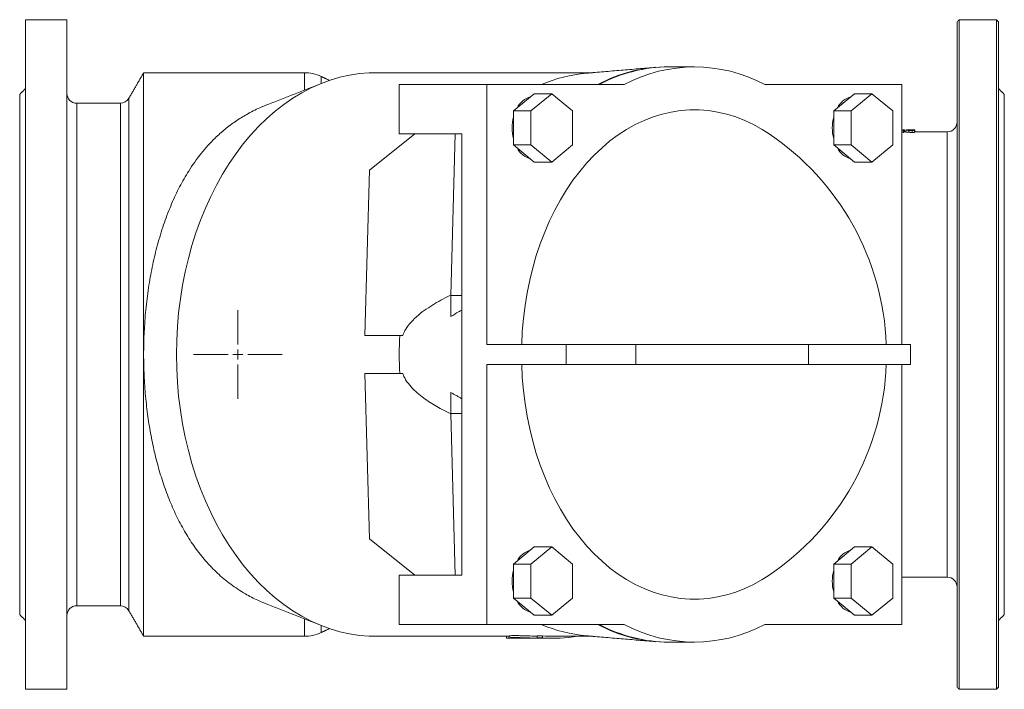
# Model space of a CAD drawing. Header units: millimetres. Extents: x 744 to 1990, y 502 to 1690.
# Tile 1 of 7: x 744 to 1244, y 502 to 841. Entities that reach past the tile are written whole.
import ezdxf

# ---------------------------------------------------------------- set-up
doc = ezdxf.new("R2010")
doc.units = ezdxf.units.MM

# ---------------------------------------------------------------- blocks, each defined once
blk = doc.blocks.new('SW_CENTERMARKSYMBOL_10')
at = {"color": 0, "linetype": 'Continuous', "lineweight": 0}
for p, q in [((0, 5), (0, 22.5)), ((-5, 0), (-22.5, 0)), ((0, 0), (-2.5, 0)), ((0, 0), (0, 2.5)), ((0, 0), (0, -2.5)), ((0, 0), (2.5, 0)), ((5, 0), (22.5, 0)), ((0, -5), (0, -22.5))]:
    blk.add_line(p, q, dxfattribs=at)

msp = doc.modelspace()

# ---------------------------------------------------------------- linework, layer by layer
at = {"color": 7, "linetype": 'Continuous', "lineweight": 15}
for p, q in [((746.98, 501.56), (746.98, 841.35)), ((767.98, 841.35), (746.98, 841.35)), ((767.98, 501.56), (767.98, 841.35)), ((1219.98, 502.58), (1219.98, 840.34)), ((1220.98, 841.35), (1220.98, 501.56)), ((1220.98, 841.35), (1239.98, 841.35)), ((1239.98, 501.56), (1239.98, 841.35)), ((1240.98, 840.34), (1240.98, 502.58)), ((806.93, 528.46), (806.93, 814.46)), ((888.54, 805.67), (888.54, 814.46)), ((897, 808.99), (897, 812.58)), ((936.71, 783.46), (936.71, 808.46)), ((936.71, 808.46), (981.26, 808.46)), ((981.26, 808.46), (981.26, 676.46)), ((1050.93, 808.46), (981.26, 808.46)), ((1191.98, 808.46), (1122.3, 808.46)), ((1191.98, 676.46), (1191.98, 808.46)), ((743.98, 539.46), (743.98, 803.46)), ((799.42, 541.46), (799.42, 801.46)), ((1005.3, 803.78), (994.69, 795.12)), ((1014.14, 803.78), (1003.53, 795.12)), ((1014.14, 803.78), (1005.3, 803.78)), ((1024.74, 795.12), (1014.14, 803.78)), ((1167.93, 803.78), (1157.33, 795.12)), ((1176.77, 803.78), (1166.17, 795.12)), ((1176.77, 803.78), (1167.93, 803.78)), ((1187.38, 795.12), (1176.77, 803.78)), ((1243.98, 539.46), (1243.98, 803.46)), ((772.98, 543.96), (772.98, 798.96)), ((795.09, 543.96), (795.09, 798.96)), ((1003.53, 795.12), (994.69, 795.12)), ((994.69, 795.12), (994.69, 777.8)), ((1003.53, 795.12), (1003.53, 777.8)), ((1024.74, 777.8), (1024.74, 795.12)), ((1166.17, 795.12), (1157.33, 795.12)), ((1157.33, 795.12), (1157.33, 777.8)), ((1166.17, 795.12), (1166.17, 777.8)), ((1187.38, 777.8), (1187.38, 795.12)), ((1192.45, 785.26), (1192.45, 785.43)), ((1192.45, 785.43), (1192.92, 785.43)), ((1192.92, 785.19), (1192.82, 785.19)), ((1193.32, 785.44), (1192.85, 785.44)), ((1192.92, 785.19), (1192.92, 784.19)), ((1194.74, 785.44), (1194.27, 785.44)), ((1196.68, 785.43), (1198.31, 785.43)), ((1197.83, 785.42), (1197.23, 785.42)), ((1198.31, 785.19), (1197.25, 785.19)), ((1197.47, 785.22), (1197.83, 785.22)), ((1197.83, 785.22), (1197.83, 785.42)), ((1198.31, 785.19), (1198.31, 785.43)), ((1198.31, 785.19), (1198.31, 784.19)), ((944.64, 783.46), (921.54, 765.03)), ((936.71, 783.46), (968.53, 783.46)), ((944.11, 783.46), (944.19, 783.1)), ((965.19, 783.46), (962.87, 701.46)), ((968.53, 559.46), (968.53, 783.46)), ((1192.92, 784.19), (1192.82, 784.19)), ((1198.31, 784.19), (1197.25, 784.19)), ((1214.98, 558.46), (1214.98, 784.46)), ((1003.53, 777.8), (994.69, 777.8)), ((994.69, 777.8), (1005.3, 769.14)), ((1003.53, 777.8), (1014.14, 769.14)), ((1014.14, 769.14), (1024.74, 777.8)), ((1166.17, 777.8), (1157.33, 777.8)), ((1157.33, 777.8), (1167.93, 769.14)), ((1166.17, 777.8), (1176.77, 769.14)), ((1176.77, 769.14), (1187.38, 777.8)), ((921.54, 765.03), (919.17, 681.13)), ((1014.14, 769.14), (1005.3, 769.14)), ((1176.77, 769.14), (1167.93, 769.14)), ((962.87, 701.46), (968.53, 701.46)), ((962.87, 701.46), (962.87, 690.7)), ((919.17, 681.13), (938.48, 681.13)), ((919.26, 681.12), (919.17, 681.13)), ((936.94, 681.12), (919.26, 681.12)), ((1021.56, 676.46), (981.26, 676.46)), ((1021.56, 666.46), (1021.56, 676.46)), ((1056.92, 676.46), (1021.56, 676.46)), ((1056.92, 666.46), (1056.92, 676.46)), ((1144.6, 676.46), (1056.92, 676.46)), ((1144.6, 666.46), (1144.6, 676.46)), ((1196.26, 676.46), (1144.6, 676.46)), ((981.26, 666.46), (981.26, 534.46)), ((1021.56, 666.46), (981.26, 666.46)), ((1056.92, 666.46), (1021.56, 666.46)), ((1144.6, 666.46), (1056.92, 666.46)), ((1196.26, 666.46), (1144.6, 666.46)), ((1191.98, 534.46), (1191.98, 666.46)), ((919.26, 661.79), (919.17, 661.78)), ((921.54, 577.88), (919.17, 661.78)), ((919.17, 661.78), (938.48, 661.78)), ((936.94, 661.79), (919.26, 661.79)), ((962.87, 652.21), (962.87, 641.46)), ((962.87, 641.46), (968.53, 641.46)), ((962.87, 641.46), (965.19, 559.46)), ((944.64, 559.46), (921.54, 577.88)), ((1005.3, 573.78), (994.69, 565.12)), ((1014.14, 573.78), (1003.53, 565.12)), ((1014.14, 573.78), (1005.3, 573.78)), ((1024.74, 565.12), (1014.14, 573.78)), ((1167.93, 573.78), (1157.33, 565.12)), ((1176.77, 573.78), (1166.17, 565.12)), ((1176.77, 573.78), (1167.93, 573.78)), ((1187.38, 565.12), (1176.77, 573.78)), ((1003.53, 565.12), (994.69, 565.12)), ((994.69, 565.12), (994.69, 547.8)), ((1003.53, 565.12), (1003.53, 547.8)), ((1024.74, 547.8), (1024.74, 565.12)), ((1166.17, 565.12), (1157.33, 565.12)), ((1157.33, 565.12), (1157.33, 547.8)), ((1166.17, 565.12), (1166.17, 547.8)), ((1187.38, 547.8), (1187.38, 565.12)), ((936.71, 534.46), (936.71, 559.46)), ((936.71, 559.46), (968.53, 559.46)), ((944.19, 559.82), (944.11, 559.46)), ((1003.53, 547.8), (994.69, 547.8)), ((994.69, 547.8), (1005.3, 539.14)), ((1003.53, 547.8), (1014.14, 539.14)), ((1014.14, 539.14), (1024.74, 547.8)), ((1166.17, 547.8), (1157.33, 547.8)), ((1157.33, 547.8), (1167.93, 539.14)), ((1166.17, 547.8), (1176.77, 539.14)), ((1176.77, 539.14), (1187.38, 547.8)), ((888.54, 528.46), (888.54, 537.25)), ((1014.14, 539.14), (1005.3, 539.14)), ((1176.77, 539.14), (1167.93, 539.14)), ((897, 530.33), (897, 533.92)), ((936.71, 534.46), (981.26, 534.46)), ((981.26, 534.46), (1050.93, 534.46)), ((1122.3, 534.46), (1191.98, 534.46)), ((991.16, 528.47), (991.15, 527.47)), ((994.12, 527.47), (991.15, 527.47)), ((992.47, 528.47), (991.16, 528.47)), ((996.3, 527.47), (1005.79, 527.47)), ((1006.72, 528.68), (1006.68, 527.68)), ((1009.51, 527.68), (1006.68, 527.68)), ((1009.54, 528.68), (1006.72, 528.68)), ((1010.95, 527.47), (1007.98, 527.47)), ((1009.54, 528.68), (1009.51, 527.68)), ((767.98, 501.56), (746.98, 501.56)), ((1220.98, 501.56), (1239.98, 501.56))]:
    msp.add_line(p, q, dxfattribs=at)
at = {"color": 7, "linetype": 'Continuous', "lineweight": 15, "flags": 128}
for points in [[(924.69, 528.46), (921.48, 528.53), (916.46, 528.93), (911.47, 529.68), (906.51, 530.79), (901.6, 532.23), (896.74, 534.03), (891.96, 536.16), (887.25, 538.62), (882.63, 541.41), (878.12, 544.52), (873.73, 547.95), (869.45, 551.68), (865.32, 555.7), (861.33, 560.01), (857.5, 564.59), (853.83, 569.44), (850.34, 574.54), (847.03, 579.88), (843.91, 585.44), (840.99, 591.22), (838.28, 597.19), (835.78, 603.34), (833.5, 609.67), (831.44, 616.14), (829.62, 622.76), (828.03, 629.49), (826.67, 636.32), (825.56, 643.25), (824.69, 650.24), (824.07, 657.28), (823.7, 664.36), (823.57, 671.46), (823.7, 678.55), (824.07, 685.63), (824.69, 692.68), (825.56, 699.67), (826.67, 706.59), (828.03, 713.43), (829.62, 720.16), (831.44, 726.77), (833.5, 733.25), (835.78, 739.57), (838.28, 745.72), (840.99, 751.7), (843.91, 757.47), (847.03, 763.04), (850.34, 768.37), (853.83, 773.47), (857.5, 778.32), (861.33, 782.9), (865.32, 787.21), (869.45, 791.24), (873.73, 794.96), (878.12, 798.39), (882.63, 801.5), (887.25, 804.29), (891.96, 806.76), (896.74, 808.89), (901.6, 810.68), (906.51, 812.13), (911.47, 813.23), (916.46, 813.98), (921.48, 814.38), (924.69, 814.46)], [(998.89, 676.46), (999.21, 683.11), (999.78, 689.73), (1000.6, 696.29), (1001.66, 702.79), (1002.97, 709.19), (1004.53, 715.48), (1006.32, 721.65), (1008.34, 727.68), (1010.58, 733.54), (1013.05, 739.22), (1015.73, 744.71), (1018.61, 749.98), (1021.69, 755.03), (1024.95, 759.84), (1028.4, 764.39), (1032.01, 768.68), (1035.78, 772.68), (1039.69, 776.4), (1043.74, 779.81), (1047.92, 782.91), (1052.2, 785.68), (1056.59, 788.13), (1061.06, 790.24), (1065.61, 792.01), (1070.21, 793.43), (1074.86, 794.5), (1079.55, 795.21), (1084.26, 795.57), (1088.97, 795.57), (1093.68, 795.21), (1098.37, 794.5), (1103.02, 793.43), (1107.63, 792.01), (1112.17, 790.24), (1116.64, 788.13), (1121.03, 785.68), (1124.09, 783.74)], [(1124.09, 559.18), (1121.03, 557.23), (1116.64, 554.78), (1112.17, 552.67), (1107.63, 550.9), (1103.02, 549.48), (1098.37, 548.41), (1093.68, 547.7), (1088.97, 547.34), (1084.26, 547.34), (1079.55, 547.7), (1074.86, 548.41), (1070.21, 549.48), (1065.61, 550.9), (1061.06, 552.67), (1056.59, 554.78), (1052.2, 557.23), (1047.92, 560.01), (1043.74, 563.11), (1039.69, 566.52), (1035.78, 570.23), (1032.01, 574.23), (1028.4, 578.52), (1024.95, 583.07), (1021.69, 587.88), (1018.61, 592.93), (1015.73, 598.21), (1013.05, 603.69), (1010.58, 609.38), (1008.34, 615.24), (1006.32, 621.26), (1004.53, 627.43), (1002.97, 633.72), (1001.66, 640.13), (1000.6, 646.62), (999.78, 653.19), (999.21, 659.8), (998.89, 666.46)]]:
    msp.add_lwpolyline(points, dxfattribs=at)
at = {"color": 7, "linetype": 'Continuous', "lineweight": 15}
for centre, radius, start, end in [((1073.6, 740.52), 76.93, 90.0495, 117.9908), ((1074.26, 740.74), 76.72, 90.2768, 118.0327), ((1086.62, 741.71), 75.68, 61.8675, 118.1325), ((888.54, 794.46), 20, 65, 90), ((1038.31, 739.48), 75, 95.0068, 113.1289), ((772.98, 803.96), 5, 180, 270), ((795.09, 803.96), 5, 270, 330), ((1006.58, 791.38), 11.3, 106.3074, 152.1556), ((1169.21, 791.38), 11.3, 106.3073, 152.1558), ((1016.09, 786.46), 22.11, 165.4158, 194.5842), ((1178.52, 786.5), 21.9, 165.401, 180.1234), ((1178.52, 786.41), 21.9, 179.8766, 194.599), ((1214.98, 789.46), 5, 270, 0), ((1049.14, 671.46), 135, 2.1226, 56.2748), ((1006.58, 781.53), 11.3, 207.8442, 253.6927), ((1169.21, 781.53), 11.3, 207.8441, 253.6928), ((1138.81, 671.46), 202.1, 177.2584, 182.7416), ((1049.14, 671.46), 135, 303.7252, 357.8774), ((1006.58, 561.38), 11.3, 106.3073, 152.1558), ((1169.21, 561.38), 11.3, 106.3072, 152.1559), ((1015.89, 556.5), 21.9, 165.4012, 180.1232), ((1178.73, 556.46), 22.11, 165.4157, 194.5843), ((1015.89, 556.41), 21.9, 179.8768, 194.5989), ((1214.98, 553.46), 5, 0, 90), ((1006.58, 551.53), 11.3, 207.8444, 253.6926), ((1169.21, 551.53), 11.3, 207.8442, 253.6927), ((772.98, 538.96), 5, 90, 180), ((795.09, 538.96), 5, 30, 90), ((888.54, 548.46), 20, 270, 295), ((1038.36, 603.64), 75.22, 246.8968, 264.9675), ((1073.6, 602.39), 76.93, 242.0092, 269.9505), ((1074.42, 602.8), 77.35, 242.0816, 269.6089), ((1086.62, 601.2), 75.68, 241.8675, 298.1325), ((992.57, 599.36), 71.91, 268.8661, 270.0009), ((1012.37, 599.59), 72.13, 265.4702, 268.8659), ((1015.2, 599.75), 72.3, 265.4828, 279.5373), ((1015.2, 600.05), 71.6, 265.4693, 269.9987)]:
    msp.add_arc(centre, radius, start, end, dxfattribs=at)
for points, degree in [([(1220.98, 841.35), (1220.65, 841.01), (1220.31, 840.67), (1219.98, 840.34)], 3), ([(1239.98, 841.35), (1240.31, 841.01), (1240.65, 840.67), (1240.98, 840.34)], 3), ([(1066.99, 817.19), (1031.76, 814.2)], 1), ([(1086.62, 817.46), (1073.89, 817.46)], 1), ([(806.93, 814.46), (799.42, 801.46)], 1), ([(888.54, 814.46), (806.93, 814.46)], 1), ([(901.3, 810.58), (897, 812.58)], 1), ([(1034.79, 814.46), (924.69, 814.46)], 1), ([(746.98, 806.46), (743.98, 803.46)], 1), ([(897.6, 809.23), (870.01, 798.38)], 1), ([(1243.98, 803.46), (1240.98, 806.46)], 1), ([(795.09, 798.96), (772.98, 798.96)], 1), ([(1191.98, 785.28), (1192.45, 785.26)], 1), ([(1192.82, 785.19), (1191.98, 785.24)], 1), ([(1192.82, 785.19), (1192.82, 784.86), (1192.82, 784.52), (1192.82, 784.19)], 3), ([(1193.32, 785.44), (1193.32, 785.11), (1193.32, 784.77), (1193.32, 784.44)], 3), ([(1194, 785.34), (1194, 785.01), (1194, 784.68), (1194, 784.34)], 3), ([(1195.58, 785.2), (1195.58, 784.87), (1195.58, 784.54), (1195.58, 784.2)], 3), ([(1197.25, 785.19), (1197.25, 784.86), (1197.25, 784.52), (1197.25, 784.19)], 3), ([(1192.82, 784.19), (1191.98, 784.24)], 1), ([(1194, 784.46), (1192.92, 784.46)], 1), ([(1214.98, 784.46), (1198.31, 784.46)], 1), ([(1198.51, 784.9), (1198.51, 784.74), (1198.51, 784.57), (1198.51, 784.41)], 3), ([(1196.26, 666.46), (1196.26, 676.46)], 1), ([(962.87, 652.21), (968.53, 648.99)], 1), ([(1191.98, 558.46), (1214.98, 558.46)], 1), ([(772.98, 543.96), (795.09, 543.96)], 1), ([(799.42, 541.46), (806.93, 528.46)], 1), ([(870, 544.54), (897.6, 533.69)], 1), ([(743.98, 539.46), (746.98, 536.46)], 1), ([(1240.98, 536.46), (1243.98, 539.46)], 1), ([(897, 530.33), (901.3, 532.34)], 1), ([(806.93, 528.46), (888.54, 528.46)], 1), ([(924.69, 528.46), (991.16, 528.46)], 1), ([(992.57, 527.46), (1015.2, 527.46)], 1), ([(1015.2, 528.46), (1034.79, 528.46)], 1), ([(1031.76, 528.71), (1066.99, 525.72)], 1), ([(1073.89, 525.46), (1086.62, 525.46)], 1), ([(1220.98, 501.56), (1220.65, 501.9), (1220.31, 502.24), (1219.98, 502.58)], 3), ([(1239.98, 501.56), (1240.31, 501.9), (1240.65, 502.24), (1240.98, 502.58)], 3)]:
    msp.add_open_spline(points, degree=degree, dxfattribs=at)
for points, knots in [([(870.04, 798.31), (868.65, 797.77), (864.88, 796.31), (859.4, 793.47), (853.5, 789.82), (848.14, 785.79), (842.21, 780.5), (835.96, 773.58), (830.05, 765.25), (825.13, 756.65), (821.01, 747.94), (817.38, 738.55), (814.29, 728.66), (811.76, 718.46), (809.74, 707.92), (808.24, 696.97), (807.3, 686.01), (806.88, 675.3), (806.94, 664.79), (807.48, 654.23), (808.5, 643.87), (809.95, 633.88), (811.82, 624.22), (814.15, 614.8), (816.95, 605.67), (820.2, 596.96), (823.93, 588.65), (828.15, 580.83), (832.95, 573.44), (838.31, 566.62), (844.35, 560.35), (851.03, 554.76), (857.95, 550.24), (864.29, 546.88), (868.3, 545.28), (870.02, 544.59)], [0, 0, 0, 0, 0.015736, 0.042669, 0.067948, 0.093258, 0.118541, 0.15801, 0.197479, 0.229873, 0.262267, 0.295621, 0.328974, 0.360934, 0.392893, 0.425909, 0.458925, 0.488923, 0.518921, 0.549831, 0.580742, 0.610135, 0.639529, 0.669725, 0.699921, 0.730303, 0.760686, 0.791848, 0.823011, 0.85532, 0.887629, 0.920858, 0.954083, 0.980387, 1, 1, 1, 1]), ([(1194, 785.34), (1194, 785.34), (1194, 785.35), (1194, 785.35), (1194, 785.35), (1194, 785.35), (1194.01, 785.35), (1194.01, 785.35), (1194.01, 785.35), (1194.01, 785.35), (1194.01, 785.35), (1194.01, 785.35), (1194.01, 785.35), (1194.01, 785.36), (1194.02, 785.36), (1194.02, 785.36), (1194.03, 785.36), (1194.03, 785.36), (1194.03, 785.36), (1194.04, 785.37), (1194.05, 785.37), (1194.07, 785.37), (1194.07, 785.37), (1194.08, 785.37), (1194.08, 785.37), (1194.09, 785.37), (1194.09, 785.37), (1194.1, 785.38), (1194.11, 785.38), (1194.13, 785.38), (1194.14, 785.38), (1194.15, 785.38), (1194.15, 785.38), (1194.16, 785.38), (1194.17, 785.38), (1194.19, 785.39), (1194.2, 785.39), (1194.24, 785.39), (1194.25, 785.39), (1194.29, 785.39), (1194.31, 785.4), (1194.35, 785.4), (1194.38, 785.4), (1194.45, 785.4), (1194.5, 785.4), (1194.58, 785.41), (1194.61, 785.41), (1194.65, 785.41), (1194.67, 785.41), (1194.69, 785.41), (1194.7, 785.41), (1194.71, 785.41), (1194.72, 785.41), (1194.79, 785.41), (1194.86, 785.42), (1194.96, 785.42), (1194.99, 785.42), (1195.05, 785.42), (1195.07, 785.42), (1195.1, 785.42), (1195.12, 785.42), (1195.18, 785.42), (1195.22, 785.42), (1195.28, 785.42), (1195.3, 785.42), (1195.33, 785.42), (1195.34, 785.42), (1195.36, 785.42), (1195.37, 785.42), (1195.42, 785.42), (1195.46, 785.42), (1195.52, 785.43), (1195.54, 785.43), (1195.58, 785.43), (1195.59, 785.43), (1195.6, 785.43), (1195.61, 785.43), (1195.62, 785.43), (1195.63, 785.43), (1195.71, 785.43), (1195.8, 785.43), (1195.93, 785.43), (1195.97, 785.43), (1196.06, 785.43), (1196.11, 785.43), (1196.2, 785.43), (1196.24, 785.43), (1196.31, 785.43), (1196.33, 785.43), (1196.36, 785.43), (1196.37, 785.43), (1196.39, 785.43), (1196.39, 785.43), (1196.4, 785.43), (1196.4, 785.43), (1196.41, 785.43), (1196.41, 785.43), (1196.47, 785.43), (1196.56, 785.43), (1196.68, 785.43)], [0, 0, 0, 0, 0.03125, 0.03125, 0.046875, 0.046875, 0.054688, 0.054688, 0.058594, 0.058594, 0.060547, 0.060547, 0.0625, 0.0625, 0.09375, 0.09375, 0.109375, 0.109375, 0.125, 0.125, 0.15625, 0.15625, 0.171875, 0.171875, 0.179688, 0.179688, 0.1875, 0.1875, 0.21875, 0.21875, 0.234375, 0.234375, 0.242188, 0.242188, 0.25, 0.25, 0.28125, 0.28125, 0.3125, 0.3125, 0.34375, 0.34375, 0.375, 0.375, 0.4375, 0.4375, 0.46875, 0.46875, 0.484375, 0.484375, 0.492188, 0.492188, 0.5, 0.5, 0.5625, 0.5625, 0.59375, 0.59375, 0.609375, 0.609375, 0.625, 0.625, 0.65625, 0.65625, 0.671875, 0.671875, 0.679688, 0.679688, 0.6875, 0.6875, 0.71875, 0.71875, 0.734375, 0.734375, 0.742188, 0.742188, 0.746094, 0.746094, 0.75, 0.75, 0.8125, 0.8125, 0.84375, 0.84375, 0.875, 0.875, 0.90625, 0.90625, 0.921875, 0.921875, 0.929688, 0.929688, 0.933594, 0.933594, 0.935547, 0.935547, 0.9375, 0.9375, 1, 1, 1, 1]), ([(1195.58, 785.2), (1195.54, 785.2), (1195.5, 785.2), (1195.46, 785.2), (1195.44, 785.2), (1195.42, 785.21), (1195.42, 785.21), (1195.41, 785.21), (1195.41, 785.21), (1195.4, 785.21), (1195.4, 785.21), (1195.4, 785.21), (1195.4, 785.21), (1195.34, 785.21), (1195.28, 785.21), (1195.16, 785.21), (1195.1, 785.22), (1195.02, 785.22), (1194.99, 785.22), (1194.94, 785.22), (1194.92, 785.23), (1194.87, 785.23), (1194.84, 785.23), (1194.8, 785.23), (1194.77, 785.23), (1194.7, 785.24), (1194.65, 785.24), (1194.57, 785.25), (1194.53, 785.25), (1194.47, 785.25), (1194.45, 785.26), (1194.43, 785.26), (1194.42, 785.26), (1194.4, 785.26), (1194.39, 785.26), (1194.31, 785.27), (1194.25, 785.28), (1194.18, 785.29), (1194.16, 785.29), (1194.13, 785.3), (1194.12, 785.3), (1194.11, 785.3), (1194.1, 785.3), (1194.1, 785.3), (1194.09, 785.3), (1194.09, 785.3), (1194.09, 785.3), (1194.07, 785.31), (1194.06, 785.31), (1194.04, 785.32), (1194.04, 785.32), (1194.03, 785.32), (1194.02, 785.32), (1194.01, 785.33), (1194.01, 785.33), (1194.01, 785.33), (1194.01, 785.33), (1194, 785.33), (1194, 785.33), (1194, 785.33), (1194, 785.33), (1194, 785.33), (1194, 785.33), (1194, 785.33), (1194, 785.33), (1194, 785.34), (1194, 785.34), (1194, 785.34)], [0, 0, 0, 0, 0.03125, 0.03125, 0.046875, 0.046875, 0.054688, 0.054688, 0.058594, 0.058594, 0.060547, 0.060547, 0.0625, 0.0625, 0.125, 0.125, 0.1875, 0.1875, 0.21875, 0.21875, 0.25, 0.25, 0.28125, 0.28125, 0.3125, 0.3125, 0.375, 0.375, 0.4375, 0.4375, 0.46875, 0.46875, 0.484375, 0.484375, 0.5, 0.5, 0.625, 0.625, 0.6875, 0.6875, 0.71875, 0.71875, 0.734375, 0.734375, 0.742188, 0.742188, 0.75, 0.75, 0.8125, 0.8125, 0.84375, 0.84375, 0.875, 0.875, 0.90625, 0.90625, 0.921875, 0.921875, 0.929688, 0.929688, 0.933594, 0.933594, 0.935547, 0.935547, 0.9375, 0.9375, 1, 1, 1, 1]), ([(1194.47, 785.34), (1194.47, 785.35), (1194.47, 785.35), (1194.47, 785.35), (1194.47, 785.35), (1194.47, 785.35), (1194.47, 785.35), (1194.47, 785.35), (1194.47, 785.35), (1194.48, 785.35), (1194.48, 785.35), (1194.48, 785.35), (1194.48, 785.35), (1194.49, 785.36), (1194.5, 785.36), (1194.52, 785.36), (1194.53, 785.37), (1194.54, 785.37), (1194.54, 785.37), (1194.55, 785.37), (1194.55, 785.37), (1194.55, 785.37), (1194.56, 785.37), (1194.57, 785.37), (1194.57, 785.37), (1194.59, 785.37), (1194.6, 785.38), (1194.61, 785.38), (1194.62, 785.38), (1194.63, 785.38), (1194.63, 785.38), (1194.68, 785.38), (1194.73, 785.39), (1194.79, 785.39), (1194.81, 785.39), (1194.84, 785.39), (1194.85, 785.39), (1194.9, 785.39), (1194.93, 785.4), (1194.98, 785.4), (1195, 785.4), (1195.04, 785.4), (1195.06, 785.4), (1195.11, 785.4), (1195.15, 785.4), (1195.27, 785.41), (1195.36, 785.41), (1195.46, 785.41), (1195.47, 785.41), (1195.49, 785.41), (1195.5, 785.41), (1195.54, 785.41), (1195.56, 785.41), (1195.59, 785.41), (1195.59, 785.41), (1195.59, 785.41), (1195.59, 785.41), (1195.6, 785.41), (1195.6, 785.41), (1195.6, 785.41), (1195.61, 785.41), (1195.62, 785.41), (1195.64, 785.41), (1195.67, 785.41), (1195.7, 785.41), (1195.73, 785.41)], [0, 0, 0, 0, 0.0625, 0.0625, 0.066406, 0.066406, 0.070312, 0.070312, 0.078125, 0.078125, 0.09375, 0.09375, 0.125, 0.125, 0.1875, 0.1875, 0.25, 0.25, 0.257812, 0.257812, 0.265625, 0.265625, 0.28125, 0.28125, 0.3125, 0.3125, 0.34375, 0.34375, 0.359375, 0.359375, 0.375, 0.375, 0.5, 0.5, 0.53125, 0.53125, 0.5625, 0.5625, 0.625, 0.625, 0.65625, 0.65625, 0.6875, 0.6875, 0.75, 0.75, 0.875, 0.875, 0.890625, 0.890625, 0.90625, 0.90625, 0.9375, 0.9375, 0.939453, 0.939453, 0.941406, 0.941406, 0.945312, 0.945312, 0.953125, 0.953125, 0.96875, 0.96875, 1, 1, 1, 1]), ([(1195.85, 785.23), (1195.78, 785.24), (1195.73, 785.24), (1195.7, 785.24), (1195.69, 785.24), (1195.69, 785.24), (1195.69, 785.24), (1195.68, 785.24), (1195.68, 785.24), (1195.67, 785.24), (1195.66, 785.24), (1195.65, 785.24), (1195.63, 785.24), (1195.59, 785.24), (1195.57, 785.24), (1195.53, 785.24), (1195.52, 785.24), (1195.5, 785.24), (1195.48, 785.24), (1195.45, 785.24), (1195.42, 785.25), (1195.35, 785.25), (1195.31, 785.25), (1195.22, 785.25), (1195.18, 785.26), (1195.12, 785.26), (1195.1, 785.26), (1195.07, 785.26), (1195.06, 785.26), (1195.04, 785.26), (1195.03, 785.26), (1194.95, 785.27), (1194.88, 785.27), (1194.81, 785.28), (1194.81, 785.28), (1194.8, 785.28), (1194.8, 785.28), (1194.79, 785.28), (1194.78, 785.28), (1194.76, 785.28), (1194.74, 785.29), (1194.7, 785.29), (1194.68, 785.29), (1194.65, 785.3), (1194.65, 785.3), (1194.64, 785.3), (1194.63, 785.3), (1194.62, 785.3), (1194.61, 785.3), (1194.58, 785.31), (1194.56, 785.31), (1194.54, 785.31), (1194.54, 785.31), (1194.54, 785.31), (1194.53, 785.31), (1194.52, 785.32), (1194.52, 785.32), (1194.5, 785.32), (1194.49, 785.32), (1194.48, 785.33), (1194.48, 785.33), (1194.47, 785.33), (1194.47, 785.33), (1194.47, 785.34), (1194.47, 785.34), (1194.47, 785.34), (1194.47, 785.34), (1194.47, 785.34), (1194.47, 785.34), (1194.47, 785.34), (1194.47, 785.34), (1194.47, 785.34)], [0, 0, 0, 0, 0.0625, 0.0625, 0.064453, 0.064453, 0.066406, 0.066406, 0.070312, 0.070312, 0.078125, 0.078125, 0.09375, 0.09375, 0.125, 0.125, 0.140625, 0.140625, 0.15625, 0.15625, 0.1875, 0.1875, 0.25, 0.25, 0.3125, 0.3125, 0.34375, 0.34375, 0.359375, 0.359375, 0.375, 0.375, 0.5, 0.5, 0.507812, 0.507812, 0.515625, 0.515625, 0.53125, 0.53125, 0.5625, 0.5625, 0.625, 0.625, 0.640625, 0.640625, 0.65625, 0.65625, 0.6875, 0.6875, 0.75, 0.75, 0.765625, 0.765625, 0.78125, 0.78125, 0.8125, 0.8125, 0.875, 0.875, 0.9375, 0.9375, 0.941406, 0.941406, 0.945312, 0.945312, 0.953125, 0.953125, 0.96875, 0.96875, 1, 1, 1, 1]), ([(1197.25, 785.19), (1197.15, 785.19), (1197.07, 785.19), (1196.97, 785.19), (1196.94, 785.19), (1196.89, 785.19), (1196.88, 785.19), (1196.86, 785.19), (1196.85, 785.19), (1196.84, 785.19), (1196.84, 785.19), (1196.83, 785.19), (1196.83, 785.19), (1196.83, 785.19), (1196.83, 785.19), (1196.75, 785.19), (1196.68, 785.19), (1196.57, 785.19), (1196.54, 785.19), (1196.49, 785.19), (1196.47, 785.19), (1196.45, 785.19), (1196.44, 785.19), (1196.42, 785.19), (1196.42, 785.19), (1196.41, 785.19), (1196.41, 785.19), (1196.33, 785.19), (1196.25, 785.19), (1196.15, 785.19), (1196.11, 785.19), (1196.06, 785.19), (1196.05, 785.19), (1196.03, 785.19), (1196.02, 785.19), (1196.01, 785.19), (1196, 785.19), (1195.99, 785.19), (1195.99, 785.19), (1195.95, 785.19), (1195.91, 785.2), (1195.86, 785.2), (1195.85, 785.2), (1195.82, 785.2), (1195.81, 785.2), (1195.8, 785.2), (1195.8, 785.2), (1195.79, 785.2), (1195.78, 785.2), (1195.73, 785.2), (1195.66, 785.2), (1195.58, 785.2)], [0, 0, 0, 0, 0.125, 0.125, 0.1875, 0.1875, 0.21875, 0.21875, 0.234375, 0.234375, 0.242188, 0.242188, 0.246094, 0.246094, 0.25, 0.25, 0.375, 0.375, 0.4375, 0.4375, 0.46875, 0.46875, 0.484375, 0.484375, 0.492188, 0.492188, 0.5, 0.5, 0.625, 0.625, 0.6875, 0.6875, 0.71875, 0.71875, 0.734375, 0.734375, 0.742188, 0.742188, 0.75, 0.75, 0.8125, 0.8125, 0.84375, 0.84375, 0.859375, 0.859375, 0.867188, 0.867188, 0.875, 0.875, 1, 1, 1, 1]), ([(1195.73, 785.41), (1195.81, 785.41), (1195.87, 785.41), (1195.92, 785.41), (1195.93, 785.41), (1195.94, 785.41), (1195.95, 785.41), (1195.97, 785.41), (1195.98, 785.41), (1196.03, 785.41), (1196.06, 785.41), (1196.1, 785.41), (1196.11, 785.41), (1196.12, 785.41), (1196.12, 785.41), (1196.13, 785.41), (1196.14, 785.41), (1196.16, 785.41), (1196.18, 785.41), (1196.22, 785.41), (1196.25, 785.41), (1196.35, 785.41), (1196.41, 785.41), (1196.48, 785.41), (1196.49, 785.41), (1196.51, 785.41), (1196.51, 785.41), (1196.54, 785.41), (1196.55, 785.41), (1196.6, 785.41), (1196.63, 785.41), (1196.72, 785.41), (1196.79, 785.41), (1196.86, 785.41), (1196.86, 785.41), (1196.86, 785.41), (1196.86, 785.41), (1196.87, 785.41), (1196.87, 785.41), (1196.88, 785.41), (1196.88, 785.41), (1196.9, 785.41), (1196.91, 785.41), (1196.96, 785.41), (1196.98, 785.42), (1197.08, 785.42), (1197.15, 785.42), (1197.23, 785.42)], [0, 0, 0, 0, 0.125, 0.125, 0.140625, 0.140625, 0.15625, 0.15625, 0.1875, 0.1875, 0.25, 0.25, 0.257812, 0.257812, 0.265625, 0.265625, 0.28125, 0.28125, 0.3125, 0.3125, 0.375, 0.375, 0.5, 0.5, 0.515625, 0.515625, 0.53125, 0.53125, 0.5625, 0.5625, 0.625, 0.625, 0.75, 0.75, 0.753906, 0.753906, 0.757812, 0.757812, 0.765625, 0.765625, 0.78125, 0.78125, 0.8125, 0.8125, 0.875, 0.875, 1, 1, 1, 1]), ([(1197.47, 785.22), (1197.29, 785.22), (1197.16, 785.22), (1197.06, 785.22), (1197.05, 785.22), (1197.05, 785.22), (1197.05, 785.22), (1197.04, 785.22), (1197.04, 785.22), (1197.02, 785.22), (1197.01, 785.22), (1196.99, 785.22), (1196.97, 785.22), (1196.92, 785.22), (1196.88, 785.22), (1196.78, 785.23), (1196.72, 785.23), (1196.65, 785.23), (1196.64, 785.23), (1196.62, 785.23), (1196.61, 785.23), (1196.58, 785.23), (1196.56, 785.23), (1196.51, 785.23), (1196.48, 785.23), (1196.38, 785.23), (1196.31, 785.23), (1196.25, 785.23), (1196.24, 785.23), (1196.23, 785.23), (1196.23, 785.23), (1196.21, 785.23), (1196.2, 785.23), (1196.18, 785.23), (1196.16, 785.23), (1196.11, 785.23), (1196.08, 785.23), (1196.04, 785.23), (1196.04, 785.23), (1196.02, 785.23), (1196.02, 785.23), (1195.99, 785.23), (1195.98, 785.23), (1195.93, 785.23), (1195.89, 785.23), (1195.85, 785.23)], [0, 0, 0, 0, 0.25, 0.25, 0.253906, 0.253906, 0.257812, 0.257812, 0.265625, 0.265625, 0.28125, 0.28125, 0.3125, 0.3125, 0.375, 0.375, 0.5, 0.5, 0.515625, 0.515625, 0.53125, 0.53125, 0.5625, 0.5625, 0.625, 0.625, 0.75, 0.75, 0.757812, 0.757812, 0.765625, 0.765625, 0.78125, 0.78125, 0.8125, 0.8125, 0.875, 0.875, 0.890625, 0.890625, 0.90625, 0.90625, 0.9375, 0.9375, 1, 1, 1, 1]), ([(1198.51, 785.41), (1198.51, 785.41), (1198.5, 785.41), (1198.5, 785.41), (1198.5, 785.41), (1198.5, 785.41), (1198.5, 785.41), (1198.5, 785.41), (1198.5, 785.41), (1198.5, 785.41), (1198.5, 785.41), (1198.5, 785.41), (1198.49, 785.42), (1198.49, 785.42), (1198.48, 785.42), (1198.48, 785.42), (1198.47, 785.42), (1198.46, 785.42), (1198.45, 785.42), (1198.42, 785.42), (1198.41, 785.42), (1198.39, 785.42), (1198.38, 785.42), (1198.33, 785.43), (1198.27, 785.43), (1198.19, 785.43), (1198.15, 785.43), (1198.11, 785.43), (1198.09, 785.43), (1198.05, 785.43), (1198.04, 785.43), (1197.95, 785.44), (1197.87, 785.44), (1197.74, 785.44), (1197.7, 785.44), (1197.61, 785.44), (1197.57, 785.44), (1197.48, 785.44), (1197.44, 785.44), (1197.37, 785.44), (1197.34, 785.44), (1197.3, 785.44), (1197.27, 785.44), (1197.23, 785.44), (1197.21, 785.44), (1197.17, 785.44), (1197.16, 785.44), (1197.14, 785.44), (1197.13, 785.44), (1197.13, 785.44), (1197.12, 785.44), (1197.12, 785.44), (1197.11, 785.44), (1197.08, 785.44), (1197.03, 785.44), (1196.97, 785.44)], [0, 0, 0, 0, 0.03125, 0.03125, 0.046875, 0.046875, 0.054688, 0.054688, 0.058594, 0.058594, 0.0625, 0.0625, 0.09375, 0.09375, 0.109375, 0.109375, 0.125, 0.125, 0.1875, 0.1875, 0.21875, 0.21875, 0.25, 0.25, 0.375, 0.375, 0.4375, 0.4375, 0.46875, 0.46875, 0.5, 0.5, 0.625, 0.625, 0.6875, 0.6875, 0.75, 0.75, 0.8125, 0.8125, 0.84375, 0.84375, 0.875, 0.875, 0.90625, 0.90625, 0.921875, 0.921875, 0.929688, 0.929688, 0.933594, 0.933594, 0.9375, 0.9375, 1, 1, 1, 1]), ([(1198.78, 785.31), (1198.76, 785.32), (1198.73, 785.33), (1198.58, 785.35), (1198.44, 785.35), (1198.42, 785.35)], [0, 0, 0, 0, 0.458096, 0.915191, 1, 1, 1, 1]), ([(1195.58, 784.2), (1195.52, 784.21), (1195.39, 784.21), (1195.16, 784.22), (1194.94, 784.23), (1194.74, 784.24), (1194.56, 784.25), (1194.37, 784.27), (1194.2, 784.29), (1194.08, 784.31), (1194.02, 784.32), (1194, 784.33), (1194, 784.34), (1194, 784.34)], [0, 0, 0, 0, 0.062536, 0.125058, 0.249979, 0.312506, 0.375027, 0.499985, 0.624932, 0.749924, 0.874925, 0.937458, 1, 1, 1, 1]), ([(1197.25, 784.19), (1197.1, 784.19), (1196.82, 784.19), (1196.4, 784.19), (1196.06, 784.2), (1195.78, 784.2), (1195.65, 784.2), (1195.58, 784.2)], [0, 0, 0, 0, 0.250034, 0.500045, 0.750016, 0.875011, 1, 1, 1, 1]), ([(938.48, 681.13), (938.84, 681.99), (939.66, 683.94), (941.45, 686.45), (944.05, 689.35), (947.4, 692.33), (951.48, 695.29), (955.7, 697.84), (959.51, 699.92), (961.91, 701.12), (962.88, 701.6)], [0, 0, 0, 0, 0.07368, 0.165763, 0.258117, 0.416289, 0.575021, 0.734297, 0.893213, 1, 1, 1, 1]), ([(968.53, 694.01), (967.98, 693.71), (966.07, 692.7), (964.2, 691.53), (962.87, 690.7)], [0, 0, 0, 0, 0.289915, 1, 1, 1, 1]), ([(938.48, 681.13), (938.45, 681.13), (938.42, 681.13), (938.39, 681.13), (937.91, 681.13), (937.42, 681.12), (936.94, 681.12)], [0.058774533, 0.058774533, 0.058774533, 0.058774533, 0.058910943, 0.058910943, 0.058910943, 0.06108993, 0.06108993, 0.06108993, 0.06108993]), ([(938.48, 661.78), (938.45, 661.78), (938.42, 661.78), (938.39, 661.78), (937.91, 661.79), (937.42, 661.79), (936.94, 661.79)], [0.058774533, 0.058774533, 0.058774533, 0.058774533, 0.058910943, 0.058910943, 0.058910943, 0.06108993, 0.06108993, 0.06108993, 0.06108993]), ([(962.88, 641.34), (961.07, 642.24), (956.97, 644.28), (951.84, 647.45), (947.45, 650.6), (944.25, 653.34), (941.74, 656.07), (939.94, 658.64), (939, 660.39), (938.59, 661.5), (938.48, 661.78)], [0, 0, 0, 0, 0.199887, 0.452745, 0.58204, 0.711387, 0.840018, 0.908182, 0.976165, 1, 1, 1, 1]), ([(1007.98, 527.47), (1007.85, 527.47), (1007.61, 527.48), (1007.12, 527.49), (1006.21, 527.51), (1004.85, 527.55), (1003.15, 527.61), (1001.43, 527.67), (999.73, 527.73), (998.12, 527.77), (996.64, 527.8), (995.32, 527.81), (994.22, 527.8), (993.35, 527.77), (992.75, 527.73), (992.44, 527.67), (992.42, 527.61), (992.69, 527.55), (993.16, 527.51), (993.6, 527.49), (993.89, 527.48), (994.04, 527.47), (994.12, 527.47)], [0, 0, 0, 0, 0.015702, 0.031391, 0.062758, 0.125421, 0.188013, 0.250531, 0.312975, 0.375356, 0.43769, 0.499999, 0.562309, 0.624643, 0.687024, 0.749468, 0.811986, 0.874577, 0.937231, 0.968614, 0.984307, 1, 1, 1, 1]), ([(992.47, 528.63), (992.47, 528.47), (992.46, 528.13), (992.44, 527.8), (992.44, 527.63)], [0, 0, 0, 0, 0.499997, 1, 1, 1, 1]), ([(1006.71, 528.5), (1006.11, 528.52), (1004.48, 528.56), (1001.43, 528.67), (998.11, 528.78), (995.25, 528.82), (993.32, 528.78), (992.41, 528.69), (992.56, 528.64), (992.59, 528.63)], [0, 0, 0, 0, 0.10049, 0.270477, 0.440462, 0.610448, 0.780433, 0.950419, 1, 1, 1, 1]), ([(1005.79, 527.47), (1005.1, 527.48), (1003.71, 527.51), (1001.41, 527.57), (999.25, 527.62), (997.4, 527.63), (996.1, 527.62), (995.45, 527.58), (995.52, 527.55), (995.54, 527.54)], [0, 0, 0, 0, 0.155801, 0.311265, 0.466413, 0.621358, 0.776304, 0.931452, 1, 1, 1, 1]), ([(996.3, 527.47), (996.19, 527.47), (996.11, 527.48), (996.06, 527.48), (996.06, 527.48), (996.06, 527.48), (996.06, 527.48), (996.05, 527.48), (996.05, 527.48), (996.05, 527.48), (996.05, 527.48), (996.04, 527.48), (996.03, 527.48), (996.02, 527.48), (996.01, 527.48), (995.98, 527.48), (995.96, 527.48), (995.91, 527.49), (995.87, 527.49), (995.84, 527.49), (995.83, 527.49), (995.82, 527.49), (995.81, 527.49), (995.79, 527.49), (995.77, 527.49), (995.73, 527.5), (995.71, 527.5), (995.64, 527.5), (995.59, 527.51), (995.56, 527.51)], [0.8750002, 0.8750002, 0.8750002, 0.8750002, 0.9062502, 0.9062502, 0.9064944, 0.9064944, 0.9067385, 0.9067385, 0.9072268, 0.9072268, 0.9082034, 0.9082034, 0.9101565, 0.9101565, 0.9140627, 0.9140627, 0.9218752, 0.9218752, 0.9375002, 0.9375002, 0.9414065, 0.9414065, 0.9453127, 0.9453127, 0.9531252, 0.9531252, 0.9687502, 0.9687502, 1, 1, 1, 1])]:
    msp.add_open_spline(points, degree=3, knots=knots, dxfattribs=at)

# ---------------------------------------------------------------- block references
at = {"color": 7, "linetype": 'Continuous', "lineweight": 0}
msp.add_blockref('SW_CENTERMARKSYMBOL_10', (854.78, 671.46), dxfattribs=at)

doc.saveas('drawing.dxf')
